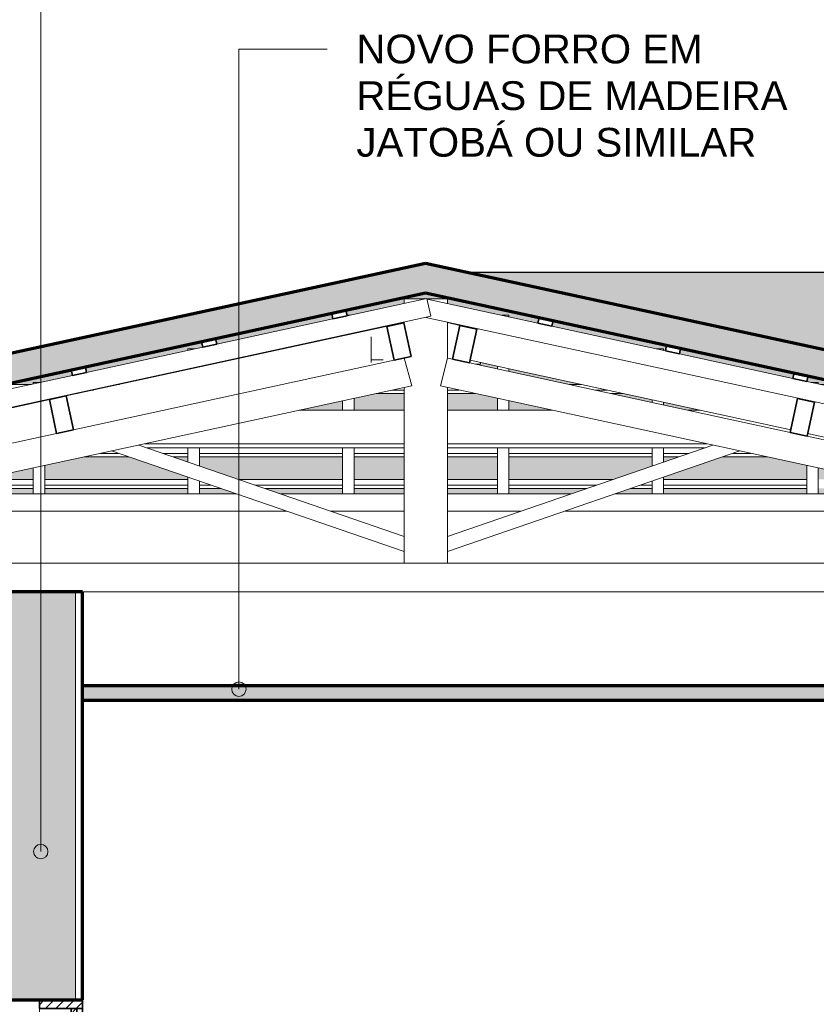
# Model space of a CAD drawing. Header units: millimetres. Extents: x -21497 to 35032, y -1993 to 8822.
# Tile 3 of 25: x -16522 to -13754, y 3615 to 7036. Entities that reach past the tile are written whole.
import ezdxf

# ---------------------------------------------------------------- set-up
doc = ezdxf.new("R2010")
doc.units = ezdxf.units.MM
for name, color, linetype, lineweight in [('A-CLNG', 13, 'Continuous', 25), ('A-CLNG-PATT', 13, 'Continuous', 25), ('A-DOOR', 31, 'Continuous', 18), ('A-GENM', 13, 'Continuous', 18), ('A-GLAZ-CWMG', 51, 'Continuous', 18), ('A-ROOF', 132, 'Continuous', 25), ('A-ROOF-PATT', 132, 'Continuous', 25), ('A-WALL', 113, 'Continuous', 18), ('A-WALL-PATT', 111, 'Continuous', 70), ('G-ANNO-TEXT', 231, 'Continuous', 9)]:
    doc.layers.add(name, color=color, linetype=linetype, lineweight=lineweight)
doc.styles.add('Arial_3', font='arial.ttf', dxfattribs={"height": 100})
pattern_1 = [(45, (-9383.743, 3294.04), (-17.67767, 17.67767), [])]

# ---------------------------------------------------------------- blocks, each defined once
blk = doc.blocks.new('porta dupla - P04 - 1_19 x 2_60 m-4336733-CORTE E - MANTER _ CONSTRUIR')
at = {"layer": 'A-DOOR'}
h = blk.add_hatch(dxfattribs=at)
h.set_pattern_fill('FP_1', color=256, style=0, pattern_type=2)
h.set_pattern_definition(pattern_1)
h.paths.add_polyline_path([(-16453.5, 3600), (-16303.5, 3600), (-16303.5, 3630), (-16453.5, 3630)], flags=0)
h = blk.add_hatch(dxfattribs=at)
h.set_pattern_fill('FP_1', color=256, style=0, pattern_type=2)
h.set_pattern_definition(pattern_1)
h.paths.add_polyline_path([(-16343.5, 1030), (-16303.5, 1030), (-16303.5, 3600), (-16343.5, 3600), (-16343.5, 1589.3)], flags=0)
h = blk.add_hatch(dxfattribs=at)
h.set_pattern_fill('FP_1', color=256, style=0, pattern_type=2)
h.set_pattern_definition(pattern_1)
h.paths.add_polyline_path([(-16323.5, 3160), (-16323.5, 3180), (-16343.5, 3180), (-16343.5, 3160)], flags=0)
h.paths.add_polyline_path([(-16323.5, 3580), (-16323.5, 3600), (-16343.5, 3600), (-16343.5, 3580)], flags=0)
h = blk.add_hatch(dxfattribs=at)
h.set_pattern_fill('FP_1', color=256, style=0, pattern_type=2)
h.set_pattern_definition(pattern_1)
h.paths.add_polyline_path([(-16303.5, 3130), (-16303.5, 3160), (-16353.5, 3160), (-16353.5, 3130)], flags=0)
at = {"layer": 'A-DOOR', "lineweight": 35}
for p, q in [((-16303.5, 3630), (-16453.5, 3630)), ((-16453.5, 3630), (-16453.5, 3600)), ((-16303.5, 3600), (-16303.5, 3630)), ((-16453.5, 3600), (-16303.5, 3600)), ((-16303.5, 3600), (-16343.5, 3600)), ((-16343.5, 3600), (-16343.5, 1030)), ((-16323.5, 3600), (-16343.5, 3600)), ((-16343.5, 3600), (-16343.5, 3580)), ((-16323.5, 3580), (-16323.5, 3600)), ((-16303.5, 1030), (-16303.5, 3600)), ((-16343.5, 3580), (-16323.5, 3580)), ((-16329.5, 3580), (-16337.5, 3580)), ((-16337.5, 3580), (-16337.5, 3180)), ((-16329.5, 3180), (-16329.5, 3580)), ((-16353.5, 3160), (-16353.5, 3130)), ((-16303.5, 3160), (-16353.5, 3160)), ((-16323.5, 3180), (-16343.5, 3180)), ((-16343.5, 3180), (-16343.5, 3160)), ((-16343.5, 3160), (-16323.5, 3160)), ((-16337.5, 3180), (-16329.5, 3180)), ((-16323.5, 3160), (-16323.5, 3180)), ((-16303.5, 3130), (-16303.5, 3160)), ((-16353.5, 3130), (-16303.5, 3130)), ((-16343.5, 1030), (-16303.5, 1030))]:
    blk.add_line(p, q, dxfattribs=at)
at = {"layer": 'A-DOOR'}
blk.add_line((-16453.5, 1030), (-16453.5, 3600), dxfattribs=at)
blk = doc.blocks.new('Rectangular Mullion - 6x12 cm-3934083-CORTE E - MANTER _ CONSTRUIR')
at = {"layer": 'A-GLAZ-CWMG', "lineweight": 35}
for p, q in [((-16360.2, 5728.7), (-16418.8, 5716)), ((-16418.8, 5716), (-16393.4, 5598.7)), ((-16334.7, 5611.5), (-16360.2, 5728.7)), ((-16393.4, 5598.7), (-16334.7, 5611.5))]:
    blk.add_line(p, q, dxfattribs=at)
blk = doc.blocks.new('Rectangular Mullion - 6x12 cm-3934084-CORTE E - MANTER _ CONSTRUIR')
at = {"layer": 'A-GLAZ-CWMG', "lineweight": 35}
for p, q in [((-15187.5, 5983.2), (-15246.1, 5970.4)), ((-15246.1, 5970.4), (-15220.6, 5853.2)), ((-15162, 5865.9), (-15187.5, 5983.2)), ((-15220.6, 5853.2), (-15162, 5865.9))]:
    blk.add_line(p, q, dxfattribs=at)
blk = doc.blocks.new('Rectangular Mullion - 6x12 cm-3933646-CORTE E - MANTER _ CONSTRUIR')
at = {"layer": 'A-GLAZ-CWMG', "lineweight": 35}
for p, q in [((-13819.5, 5719.6), (-13844.9, 5602.3)), ((-13760.8, 5706.8), (-13819.5, 5719.6)), ((-13786.3, 5589.6), (-13760.8, 5706.8)), ((-13844.9, 5602.3), (-13786.3, 5589.6))]:
    blk.add_line(p, q, dxfattribs=at)
blk = doc.blocks.new('Rectangular Mullion - 2x5 cm-4253627-CORTE E - MANTER _ CONSTRUIR')
at = {"layer": 'A-GLAZ-CWMG'}
for p, q in [((-16804.4, 5407.2), (-16474.7, 5407.2)), ((-16474.7, 5419.4), (-16748.5, 5419.4)), ((-16659, 5438.8), (-16474.7, 5438.8)), ((-16434.7, 5438.8), (-15937.2, 5438.8)), ((-15937.2, 5419.4), (-16434.7, 5419.4)), ((-16434.7, 5407.2), (-15937.2, 5407.2)), ((-15858.6, 5419.4), (-15897.2, 5419.4)), ((-15897.2, 5407.2), (-15823.4, 5407.2)), ((-15761.4, 5438.8), (-15399.7, 5438.8)), ((-15399.7, 5419.4), (-15705, 5419.4)), ((-15669.8, 5407.2), (-15399.7, 5407.2)), ((-15359.7, 5438.8), (-15186, 5438.8)), ((-15186, 5419.4), (-15359.7, 5419.4)), ((-15359.7, 5407.2), (-15186, 5407.2)), ((-15036, 5438.8), (-14862.2, 5438.8)), ((-14862.2, 5419.4), (-15036, 5419.4)), ((-15036, 5407.2), (-14862.2, 5407.2)), ((-14822.2, 5438.8), (-14460.6, 5438.8)), ((-14517, 5419.4), (-14822.2, 5419.4)), ((-14822.2, 5407.2), (-14552.2, 5407.2)), ((-14398.6, 5407.2), (-14324.8, 5407.2)), ((-14324.8, 5419.4), (-14363.4, 5419.4)), ((-14284.8, 5438.8), (-13787.3, 5438.8)), ((-13787.3, 5419.4), (-14284.8, 5419.4)), ((-14284.8, 5407.2), (-13787.3, 5407.2))]:
    blk.add_line(p, q, dxfattribs=at)
blk = doc.blocks.new('Rectangular Mullion - 2x5 cm-4253642-CORTE E - MANTER _ CONSTRUIR')
at = {"layer": 'A-GLAZ-CWMG'}
for p, q in [((-16297.3, 5517.3), (-16142.9, 5517.3)), ((-16178.1, 5529.4), (-16241.4, 5529.4)), ((-15937.2, 5529.4), (-16024.5, 5529.4)), ((-15989.3, 5517.3), (-15937.2, 5517.3)), ((-15399.7, 5529.4), (-15897.2, 5529.4)), ((-15897.2, 5517.3), (-15399.7, 5517.3)), ((-15186, 5529.4), (-15359.7, 5529.4)), ((-15359.7, 5517.3), (-15186, 5517.3)), ((-14862.2, 5529.4), (-15036, 5529.4)), ((-15036, 5517.3), (-14862.2, 5517.3)), ((-14324.8, 5529.4), (-14822.2, 5529.4)), ((-14822.2, 5517.3), (-14324.8, 5517.3)), ((-14197.5, 5529.4), (-14284.8, 5529.4)), ((-14284.8, 5517.3), (-14232.7, 5517.3)), ((-14079.1, 5517.3), (-13924.7, 5517.3)), ((-13980.6, 5529.4), (-14043.9, 5529.4))]:
    blk.add_line(p, q, dxfattribs=at)
blk = doc.blocks.new('Rectangular Mullion - 2x5 cm-4253644-CORTE E - MANTER _ CONSTRUIR')
at = {"layer": 'A-GLAZ-CWMG'}
for p, q in [((-16632.2, 5749.4), (-16632.2, 5756.8)), ((-16632.2, 5737.3), (-16632.2, 5749.4)), ((-16571.5, 5749.4), (-16632.2, 5749.4)), ((-16577, 5768.8), (-16482.1, 5768.8)), ((-16264.9, 5749.4), (-16274.4, 5749.4)), ((-16185, 5768.8), (-16175.4, 5768.8)), ((-15186, 5749.4), (-15227.2, 5749.4)), ((-14994.8, 5749.4), (-15036, 5749.4)), ((-14612.5, 5768.8), (-14570.4, 5768.8)), ((-14480.9, 5749.4), (-14523.1, 5749.4)), ((-13739.9, 5768.8), (-13645.6, 5768.8)), ((-13589.7, 5749.4), (-13650.4, 5749.4)), ((-13589.7, 5756.7), (-13589.7, 5749.4)), ((-13589.7, 5749.4), (-13589.7, 5737.3)), ((-16632.2, 5737.3), (-16627.4, 5737.3)), ((-16330.3, 5737.3), (-16320.8, 5737.3)), ((-15283.1, 5737.3), (-15186, 5737.3)), ((-15036, 5737.3), (-14938.9, 5737.3)), ((-14467.2, 5737.3), (-14425, 5737.3)), ((-13594.5, 5737.3), (-13589.7, 5737.3))]:
    blk.add_line(p, q, dxfattribs=at)
blk = doc.blocks.new('Rectangular Mullion - 2x5 cm-4253649-CORTE E - MANTER _ CONSTRUIR')
at = {"layer": 'A-GLAZ-CWMG', "lineweight": 35}
for p, q in [((-16293.7, 5830.1), (-16342.6, 5819.5)), ((-16342.6, 5819.5), (-16338.3, 5800)), ((-16289.5, 5810.6), (-16293.7, 5830.1)), ((-16338.3, 5800), (-16289.5, 5810.6))]:
    blk.add_line(p, q, dxfattribs=at)
blk = doc.blocks.new('Rectangular Mullion - 2x5 cm-4253650-CORTE E - MANTER _ CONSTRUIR')
at = {"layer": 'A-GLAZ-CWMG', "lineweight": 35}
for p, q in [((-15841.3, 5928.3), (-15890.2, 5917.7)), ((-15837.1, 5908.7), (-15841.3, 5928.3)), ((-15890.2, 5917.7), (-15885.9, 5898.1)), ((-15885.9, 5898.1), (-15837.1, 5908.7))]:
    blk.add_line(p, q, dxfattribs=at)
blk = doc.blocks.new('Rectangular Mullion - 2x5 cm-4253651-CORTE E - MANTER _ CONSTRUIR')
at = {"layer": 'A-GLAZ-CWMG', "lineweight": 35}
for p, q in [((-15388.9, 6026.4), (-15437.7, 6015.8)), ((-15384.6, 6006.9), (-15388.9, 6026.4)), ((-15437.7, 6015.8), (-15433.5, 5996.3)), ((-15433.5, 5996.3), (-15384.6, 6006.9))]:
    blk.add_line(p, q, dxfattribs=at)
blk = doc.blocks.new('Rectangular Mullion - 2x5 cm-4253682-CORTE E - MANTER _ CONSTRUIR')
at = {"layer": 'A-GLAZ-CWMG', "lineweight": 35}
for p, q in [((-13831.4, 5809.1), (-13835.6, 5789.6)), ((-13835.6, 5789.6), (-13786.8, 5779)), ((-13782.5, 5798.5), (-13831.4, 5809.1)), ((-13786.8, 5779), (-13782.5, 5798.5))]:
    blk.add_line(p, q, dxfattribs=at)
blk = doc.blocks.new('Rectangular Mullion - 2x5 cm-4253684-CORTE E - MANTER _ CONSTRUIR')
at = {"layer": 'A-GLAZ-CWMG', "lineweight": 35}
for p, q in [((-14274.2, 5905.2), (-14278.5, 5885.6)), ((-14278.5, 5885.6), (-14229.6, 5875)), ((-14225.4, 5894.6), (-14274.2, 5905.2)), ((-14229.6, 5875), (-14225.4, 5894.6))]:
    blk.add_line(p, q, dxfattribs=at)
blk = doc.blocks.new('Rectangular Mullion - 2x5 cm-4253686-CORTE E - MANTER _ CONSTRUIR')
at = {"layer": 'A-GLAZ-CWMG', "lineweight": 35}
for p, q in [((-14717, 6001.3), (-14721.3, 5981.7)), ((-14668.2, 5990.7), (-14717, 6001.3)), ((-14672.4, 5971.1), (-14668.2, 5990.7)), ((-14721.3, 5981.7), (-14672.4, 5971.1))]:
    blk.add_line(p, q, dxfattribs=at)
blk = doc.blocks.new('Rectangular Mullion - 6x12 cm-3933650-CORTE E - MANTER _ CONSTRUIR')
at = {"layer": 'A-GLAZ-CWMG'}
for p, q in [((-16597.7, 5679.3), (-16588.2, 5679.3)), ((-15550.6, 5679.3), (-15186, 5679.3)), ((-15036, 5679.3), (-14671.4, 5679.3)), ((-14199.8, 5679.3), (-14157.6, 5679.3)), ((-16642.5, 5667.5), (-16642.5, 5669.5)), ((-16642.5, 5562.8), (-16642.5, 5643.4)), ((-16642.5, 5553.8), (-16642.5, 5562.8)), ((-16600.8, 5562.8), (-16642.5, 5562.8)), ((-15186, 5562.8), (-16087.2, 5562.8)), ((-16079.4, 5548.3), (-15186, 5548.3)), ((-14134.8, 5562.8), (-15036, 5562.8)), ((-15036, 5548.3), (-14142.5, 5548.3)), ((-13621, 5562.8), (-13663.2, 5562.8)), ((-13596.1, 5548.3), (-13579.4, 5548.3)), ((-13579.4, 5553.8), (-13579.4, 5548.3))]:
    blk.add_line(p, q, dxfattribs=at)
blk = doc.blocks.new('Rectangular Mullion - 6x12 cm-3933656-CORTE E - MANTER _ CONSTRUIR')
at = {"layer": 'A-GLAZ-CWMG', "lineweight": 35}
for p, q in [((-14992.2, 5974), (-15017.6, 5856.7)), ((-14933.6, 5961.3), (-14992.2, 5974)), ((-14959, 5844), (-14933.6, 5961.3)), ((-15017.6, 5856.7), (-14959, 5844))]:
    blk.add_line(p, q, dxfattribs=at)
blk = doc.blocks.new('Rectangular Mullion - 6x12 cm 2-3933709-CORTE E - MANTER _ CONSTRUIR')
at = {"layer": 'A-GLAZ-CWMG'}
for p, q in [((-15254.7, 5968.6), (-16360.2, 5728.7)), ((-16418.8, 5716), (-16427.4, 5714.1))]:
    blk.add_line(p, q, dxfattribs=at)
blk = doc.blocks.new('Rectangular Mullion - 6x12 cm 2-3933724-CORTE E - MANTER _ CONSTRUIR')
at = {"layer": 'A-GLAZ-CWMG'}
for p, q in [((-13843, 5611), (-14805.1, 5819.7)), ((-13668.3, 5573.1), (-13784.4, 5598.3))]:
    blk.add_line(p, q, dxfattribs=at)
blk = doc.blocks.new('Rectangular Mullion - 4x6_3-3931005-CORTE E - MANTER _ CONSTRUIR')
at = {"layer": 'A-GLAZ-CWMG'}
for p, q in [((-13767.3, 5775.8), (-13772.2, 5775.8)), ((-13747.3, 5775.8), (-13767.3, 5775.8)), ((-13747.3, 5770.4), (-13747.3, 5775.8)), ((-13787.3, 5388.2), (-13787.3, 5487.4)), ((-13747.3, 5388.2), (-13747.3, 5478.8))]:
    blk.add_line(p, q, dxfattribs=at)
blk = doc.blocks.new('Rectangular Mullion - 4x6_3-3931006-CORTE E - MANTER _ CONSTRUIR')
at = {"layer": 'A-GLAZ-CWMG'}
for p, q in [((-14304.8, 5892.4), (-14309.7, 5892.4)), ((-14284.8, 5892.4), (-14304.8, 5892.4)), ((-14284.8, 5887), (-14284.8, 5892.4)), ((-14324.8, 5706.4), (-14324.8, 5715.5)), ((-14284.8, 5697.7), (-14284.8, 5706.8)), ((-14324.8, 5485.6), (-14324.8, 5548.3)), ((-14284.8, 5499.3), (-14284.8, 5548.3)), ((-14284.8, 5388.2), (-14284.8, 5446.4)), ((-14324.8, 5388.2), (-14324.8, 5432.7))]:
    blk.add_line(p, q, dxfattribs=at)
blk = doc.blocks.new('Rectangular Mullion - 4x6_3-3931007-CORTE E - MANTER _ CONSTRUIR')
at = {"layer": 'A-GLAZ-CWMG'}
for p, q in [((-14842.2, 6009), (-14847.1, 6009)), ((-14822.2, 6009), (-14842.2, 6009)), ((-14822.2, 6003.6), (-14822.2, 6009)), ((-14862.2, 5823), (-14862.2, 5832.1)), ((-14822.2, 5814.7), (-14822.2, 5823.5)), ((-14862.2, 5679.3), (-14862.2, 5720.7)), ((-14822.2, 5679.3), (-14822.2, 5712)), ((-14862.2, 5388.2), (-14862.2, 5548.3)), ((-14822.2, 5388.2), (-14822.2, 5548.3))]:
    blk.add_line(p, q, dxfattribs=at)
blk = doc.blocks.new('Rectangular Mullion - 4x6_3-V3-CORTE E - MANTER _ CONSTRUIR')
at = {"layer": 'A-GLAZ-CWMG'}
for p, q in [((-15379.7, 6009), (-15385.1, 6009)), ((-15374.8, 6009), (-15379.7, 6009)), ((-15399.7, 5937.1), (-15399.7, 5939.2)), ((-15359.7, 5945.8), (-15359.7, 5947.8)), ((-15359.7, 5679.3), (-15359.7, 5720.7)), ((-15399.7, 5679.3), (-15399.7, 5712)), ((-15399.7, 5388.2), (-15399.7, 5548.3)), ((-15359.7, 5388.2), (-15359.7, 5548.3))]:
    blk.add_line(p, q, dxfattribs=at)
blk = doc.blocks.new('Rectangular Mullion - 4x6_3-V4-CORTE E - MANTER _ CONSTRUIR')
at = {"layer": 'A-GLAZ-CWMG'}
for p, q in [((-15917.2, 5892.4), (-15937.2, 5892.4)), ((-15937.2, 5892.4), (-15937.2, 5887)), ((-15912.3, 5892.4), (-15917.2, 5892.4)), ((-15937.2, 5820.5), (-15937.2, 5822.6)), ((-15897.2, 5829.2), (-15897.2, 5831.2)), ((-15937.2, 5499.3), (-15937.2, 5548.3)), ((-15897.2, 5485.6), (-15897.2, 5548.3)), ((-15937.2, 5388.2), (-15937.2, 5446.4)), ((-15897.2, 5388.2), (-15897.2, 5432.7))]:
    blk.add_line(p, q, dxfattribs=at)
blk = doc.blocks.new('Rectangular Mullion - 4x6_3-V5-CORTE E - MANTER _ CONSTRUIR')
at = {"layer": 'A-GLAZ-CWMG'}
for p, q in [((-16454.7, 5775.8), (-16474.7, 5775.8)), ((-16474.7, 5775.8), (-16474.7, 5770.4)), ((-16449.8, 5775.8), (-16454.7, 5775.8)), ((-16434.7, 5712.6), (-16434.7, 5714.6)), ((-16474.7, 5703.9), (-16474.7, 5706)), ((-16474.7, 5388.2), (-16474.7, 5478.8)), ((-16434.7, 5388.2), (-16434.7, 5487.4))]:
    blk.add_line(p, q, dxfattribs=at)
blk = doc.blocks.new('Rectangular Mullion - 4x6_3-3931011-CORTE E - MANTER _ CONSTRUIR')
at = {"layer": 'A-GLAZ-CWMG'}
for p, q in [((-15384.6, 6006.9), (-15106.8, 6067.2)), ((-15106.8, 6067.2), (-15093.4, 6005.6)), ((-18213.6, 5328.7), (-15093.4, 6005.6)), ((-15837.1, 5908.8), (-15433.5, 5996.3)), ((-16289.5, 5810.6), (-15885.9, 5898.2)), ((-16741.9, 5712.5), (-16338.3, 5800)), ((-17194.3, 5614.3), (-16790.8, 5701.9)), ((-17646.7, 5516.1), (-17243.2, 5603.7)), ((-18510.7, 5328.7), (-17695.6, 5505.5)), ((-18587.1, 5247.7), (-18589.2, 5257.4)), ((-18587.1, 5247.7), (-18582.3, 5248.7))]:
    blk.add_line(p, q, dxfattribs=at)
blk = doc.blocks.new('Rectangular Mullion - 4x6_3-V6-CORTE E - MANTER _ CONSTRUIR')
at = {"layer": 'A-GLAZ-CWMG'}
for p, q in [((-15115.7, 6065.3), (-15115.2, 6067.2)), ((-15115.2, 6067.2), (-15111, 6066.3)), ((-15106.3, 6065.3), (-14721.3, 5981.7)), ((-12008.4, 5328.7), (-15111, 6001.8)), ((-14672.4, 5971.1), (-14278.5, 5885.7)), ((-14229.6, 5875.1), (-13835.6, 5789.6)), ((-13786.8, 5779), (-13392.8, 5693.5)), ((-13344, 5682.9), (-12950, 5597.5)), ((-12901.1, 5586.8), (-12507.2, 5501.4)), ((-12458.3, 5490.8), (-12064.4, 5405.3)), ((-12015.5, 5394.7), (-11711.3, 5328.7)), ((-11669.7, 5319.7), (-11621.6, 5309.2)), ((-11621.6, 5309.2), (-11634.9, 5247.7)), ((-11634.9, 5247.7), (-11704.7, 5262.8))]:
    blk.add_line(p, q, dxfattribs=at)
blk = doc.blocks.new('Rectangular Mullion - 6x12 cm 2-4082039-CORTE E - MANTER _ CONSTRUIR')
at = {"layer": 'A-GLAZ-CWMG'}
for p, q in [((-16427.4, 5714.1), (-17532.9, 5474.3)), ((-17591.5, 5461.6), (-17600.1, 5459.7))]:
    blk.add_line(p, q, dxfattribs=at)
blk = doc.blocks.new('Rectangular Mullion - 6x12 cm-3933668-CORTE E - MANTER _ CONSTRUIR')
at = {"layer": 'A-GLAZ-CWMG'}
for p, q in [((-15301, 5958.5), (-15301, 5960.6)), ((-15256.2, 5970.3), (-15246.7, 5970.3)), ((-14975.3, 5970.3), (-14966.1, 5970.3)), ((-15301, 5853.9), (-15301, 5934.4)), ((-15301, 5844.8), (-15301, 5853.9)), ((-15259.3, 5853.9), (-15301, 5853.9)), ((-14937.6, 5839.3), (-14920.9, 5839.3)), ((-14920.9, 5844.9), (-14920.9, 5839.3))]:
    blk.add_line(p, q, dxfattribs=at)
blk = doc.blocks.new('Rectangular Mullion - 6x12 cm 2-3933760-CORTE E - MANTER _ CONSTRUIR')
at = {"layer": 'A-GLAZ-CWMG'}
for p, q in [((-14966.1, 5968.3), (-14966.1, 5970.4)), ((-14805.1, 5819.7), (-14957.1, 5852.7))]:
    blk.add_line(p, q, dxfattribs=at)
blk = doc.blocks.new('Rectangular Mullion - 6x12 cm-3933674-CORTE E - MANTER _ CONSTRUIR')
at = {"layer": 'A-GLAZ-CWMG'}
for p, q in [((-16892.1, 5388.2), (-15768.1, 5388.2)), ((-15614.6, 5388.2), (-15186, 5388.2)), ((-15036, 5388.2), (-14607.4, 5388.2)), ((-14453.9, 5388.2), (-13329.9, 5388.2))]:
    blk.add_line(p, q, dxfattribs=at)
blk = doc.blocks.new('Rectangular Mullion - 6x12 cm 2-3934075-CORTE E - MANTER _ CONSTRUIR')
at = {"layer": 'A-GLAZ-CWMG'}
blk.add_line((-14992.2, 5974), (-15036, 5983.5), dxfattribs=at)
blk = doc.blocks.new('tesoura3 - tesoura-4028632-CORTE E - MANTER _ CONSTRUIR')
at = {"layer": 'A-GENM'}
for p, q in [((-15115.4, 6066.3), (-15186, 6066.3)), ((-15186, 6066.3), (-15186, 6050)), ((-15036, 6066.3), (-15106.6, 6066.3)), ((-15036, 6050), (-15036, 6066.3)), ((-15186, 5985.5), (-15186, 5976.4)), ((-15036, 5859.6), (-15036, 5985.5)), ((-15220.6, 5853.2), (-16334.7, 5611.5)), ((-15159.9, 5764), (-15186, 5860.7)), ((-15035.7, 5860.6), (-15060, 5763.6)), ((-15017.6, 5856.7), (-15035.7, 5860.6)), ((-13844.9, 5602.3), (-14959, 5844)), ((-17998.5, 5148.2), (-15159.9, 5764)), ((-15186, 5758.4), (-15186, 5147.8)), ((-15060, 5763.6), (-12303.5, 5165.5)), ((-15036, 5147.8), (-15036, 5758.4)), ((-16393.4, 5598.7), (-17507.4, 5357)), ((-12672.2, 5347.9), (-13786.3, 5589.6)), ((-15186, 5240.7), (-16108.4, 5558.3)), ((-14113.6, 5558.3), (-15036, 5240.7)), ((-16202.6, 5537.8), (-15186, 5187.8)), ((-15036, 5187.8), (-14019.4, 5537.8)), ((-15186, 5187.8), (-15186, 5240.7)), ((-15036, 5240.7), (-15036, 5187.8)), ((-12303.5, 5147.8), (-17998.5, 5147.8)), ((-15186, 5147.8), (-15036, 5147.8))]:
    blk.add_line(p, q, dxfattribs=at)

msp = doc.modelspace()

# ---------------------------------------------------------------- hatches: boundary and pattern name
at = {"layer": 'A-CLNG-PATT', "lineweight": 18}
msp.add_hatch(color=171, dxfattribs=at).paths.add_polyline_path([(-12412.023, 4671.934), (-12303.492, 4671.934), (-12303.492, 4721.934), (-16303.492, 4721.934), (-16303.492, 4671.934), (-13926.168, 4671.934)], flags=0)
at = {"layer": 'A-ROOF'}
msp.add_hatch(color=254, dxfattribs=at).paths.add_polyline_path([(-9383.731, 5425.061), (-6093.492, 5425.061), (-3395.314, 6157.751), (-14966.045, 6157.751), (-11589.517, 5425.061), (-10897.877, 5425.061)], flags=0)
at = {"layer": 'A-ROOF-PATT', "lineweight": 18}
msp.add_hatch(color=171, dxfattribs=at).paths.add_polyline_path([(-18605.64, 5328.7), (-15111.326, 6086.799), (-11617.311, 5328.765), (-11610.409, 5328.765), (-11589.517, 5425.061), (-15111.326, 6189.125), (-18632.466, 5425.206), (-18611.529, 5328.7)], flags=0)
at = {"layer": 'A-ROOF-PATT'}
h = msp.add_hatch(color=254, dxfattribs=at)
h.paths.add_polyline_path([(-18605.64, 5328.7), (-18510.732, 5328.7), (-18148.68, 5407.248), (-18153.486, 5407.248), (-18153.486, 5426.796), (-18600.432, 5329.83)], flags=0)
h.paths.add_polyline_path([(-11621.552, 5328.7), (-11617.311, 5328.765), (-12011.266, 5414.234), (-12015.415, 5394.689), (-11709.672, 5328.7), (-11654.95, 5328.7)], flags=0)
h.paths.add_polyline_path([(-12055.676, 5328.7), (-12008.693, 5328.765), (-12055.676, 5338.958), (-12055.676, 5328.765)], flags=0)
h.paths.add_polyline_path([(-18023.492, 5328.7), (-17985.526, 5328.7), (-17995.35, 5373.981), (-17984.053, 5376.432), (-17984.053, 5378.498), (-18047.183, 5364.802), (-18047.183, 5328.7)], flags=0)
h.paths.add_polyline_path([(-18087.183, 5328.7), (-18087.183, 5356.124), (-18213.59, 5328.7)], flags=0)
h.paths.add_polyline_path([(-14453.851, 5388.223), (-14324.758, 5388.223), (-14324.758, 5407.248), (-14398.6, 5407.248)], flags=0)
h.paths.add_polyline_path([(-14019.417, 5388.223), (-13787.268, 5388.223), (-13787.268, 5407.248), (-14284.758, 5407.248), (-14284.758, 5388.223)], flags=0)
h.paths.add_polyline_path([(-13747.268, 5388.223), (-13329.919, 5388.223), (-13417.609, 5407.248), (-13747.268, 5407.248)], flags=0)
h.paths.add_polyline_path([(-12858.265, 5388.223), (-12816.113, 5388.223), (-12903.803, 5407.248), (-12945.955, 5407.248)], flags=0)
h.paths.add_polyline_path([(-16202.567, 5388.223), (-15937.226, 5388.223), (-15937.226, 5407.248), (-16434.715, 5407.248), (-16434.715, 5388.223), (-16401.973, 5388.223)], flags=0)
h.paths.add_polyline_path([(-15897.226, 5388.223), (-15768.132, 5388.223), (-15823.383, 5407.248), (-15897.226, 5407.248)], flags=0)
h.paths.add_polyline_path([(-15399.736, 5388.223), (-15399.736, 5407.248), (-15669.805, 5407.248), (-15614.554, 5388.223), (-15440.314, 5388.223)], flags=0)
h.paths.add_polyline_path([(-16474.715, 5388.223), (-16474.715, 5407.248), (-16804.374, 5407.248), (-16892.064, 5388.223)], flags=0)
h.paths.add_polyline_path([(-15035.992, 5388.223), (-14862.247, 5388.223), (-14862.247, 5407.248), (-15035.992, 5407.248)], flags=0)
h.paths.add_polyline_path([(-14607.429, 5388.223), (-14552.178, 5407.248), (-14822.247, 5407.248), (-14822.247, 5388.223)], flags=0)
h.paths.add_polyline_path([(-15185.992, 5388.223), (-15185.992, 5407.248), (-15359.736, 5407.248), (-15359.736, 5388.223)], flags=0)
h.paths.add_polyline_path([(-17939.228, 5388.223), (-17929.703, 5388.223), (-17842.013, 5407.248), (-17851.538, 5407.248), (-17936.714, 5388.769)], flags=0)
h.paths.add_polyline_path([(-12064.365, 5405.309), (-12060.129, 5424.835), (-12068.497, 5426.651), (-12068.497, 5407.248), (-12073.303, 5407.248), (-12064.37, 5405.31)], flags=0)
h.paths.add_polyline_path([(-16434.715, 5438.777), (-15937.226, 5438.777), (-15937.226, 5446.447), (-16142.883, 5517.26), (-16297.292, 5517.26), (-16434.715, 5487.446)], flags=0)
h.paths.add_polyline_path([(-16474.715, 5438.777), (-16474.715, 5478.768), (-16659.044, 5438.777)], flags=0)
h.paths.add_polyline_path([(-14284.758, 5438.777), (-13787.268, 5438.777), (-13787.268, 5487.446), (-13926.168, 5517.26), (-14079.101, 5517.26), (-14284.758, 5446.447)], flags=0)
h.paths.add_polyline_path([(-14460.609, 5438.777), (-14324.758, 5485.555), (-14324.758, 5517.26), (-14822.247, 5517.26), (-14822.247, 5438.777), (-14473.366, 5438.777)], flags=0)
h.paths.add_polyline_path([(-12218.633, 5438.777), (-12124.394, 5438.777), (-12454.084, 5510.304), (-12458.233, 5490.759), (-12242.385, 5443.931)], flags=0)
h.paths.add_polyline_path([(-17706.208, 5438.777), (-17696.683, 5438.777), (-17334.931, 5517.26), (-17344.456, 5517.26), (-17609.658, 5459.724)], flags=0)
h.paths.add_polyline_path([(-15035.992, 5438.777), (-14862.247, 5438.777), (-14862.247, 5517.26), (-15035.992, 5517.26)], flags=0)
h.paths.add_polyline_path([(-15761.374, 5438.777), (-15399.736, 5438.777), (-15399.736, 5517.26), (-15897.226, 5517.26), (-15897.226, 5485.555), (-15842.777, 5466.807)], flags=0)
h.paths.add_polyline_path([(-18003.35, 5438.777), (-17695.597, 5505.545), (-17699.833, 5525.072), (-17650.97, 5535.672), (-17646.403, 5516.218), (-17641.598, 5517.26), (-17646.403, 5517.26), (-17646.73, 5536.738), (-18098.259, 5438.777)], flags=0)
h.paths.add_polyline_path([(-13049.132, 5438.777), (-13410.885, 5517.26), (-13453.037, 5517.26), (-13091.285, 5438.777)], flags=0)
h.paths.add_polyline_path([(-15359.736, 5438.777), (-15185.992, 5438.777), (-15185.992, 5517.26), (-15359.736, 5517.26)], flags=0)
h.paths.add_polyline_path([(-13562.939, 5438.777), (-13747.268, 5478.768), (-13747.268, 5438.777), (-13668.326, 5438.777)], flags=0)
h.paths.add_polyline_path([(-15937.226, 5499.328), (-15937.226, 5517.26), (-15989.305, 5517.26)], flags=0)
h.paths.add_polyline_path([(-14284.758, 5499.328), (-14232.678, 5517.26), (-14284.758, 5517.26)], flags=0)
h.paths.add_polyline_path([(-12507.183, 5501.379), (-12502.947, 5520.905), (-12575.58, 5536.663), (-12575.58, 5517.26), (-12580.385, 5517.26), (-12507.188, 5501.38)], flags=0)
h.paths.add_polyline_path([(-12725.715, 5548.79), (-12631.476, 5548.79), (-12896.902, 5606.375), (-12901.051, 5586.829), (-12896.902, 5585.929)], flags=0)
h.paths.add_polyline_path([(-17591.176, 5548.79), (-17496.268, 5548.79), (-17243.178, 5603.698), (-17247.414, 5623.225), (-17198.551, 5633.826), (-17194.31, 5614.3), (-16790.758, 5701.852), (-16794.995, 5721.378), (-16746.131, 5731.979), (-16741.891, 5712.454), (-16627.433, 5737.285), (-16632.239, 5737.285), (-16632.239, 5756.833), (-17247.414, 5623.37)], flags=0)
h.paths.add_polyline_path([(-13579.437, 5548.79), (-13556.215, 5548.79), (-13579.437, 5553.828)], flags=0)
h.paths.add_polyline_path([(-17189.601, 5548.79), (-16642.546, 5667.475), (-16642.546, 5669.541), (-17199.126, 5548.79)], flags=0)
h.paths.add_polyline_path([(-12950.001, 5597.449), (-12945.765, 5616.976), (-13339.72, 5702.445), (-13343.869, 5682.9), (-12950.006, 5597.45)], flags=0)
h.paths.add_polyline_path([(-15185.992, 5679.266), (-15185.992, 5737.285), (-15283.127, 5737.285), (-15359.736, 5720.665), (-15359.736, 5679.266), (-15229.254, 5679.266)], flags=0)
h.paths.add_polyline_path([(-15399.736, 5679.266), (-15399.736, 5711.987), (-15550.556, 5679.266), (-15440.314, 5679.266)], flags=0)
h.paths.add_polyline_path([(-15035.992, 5679.266), (-14862.247, 5679.266), (-14862.247, 5720.665), (-14938.856, 5737.285), (-15035.992, 5737.285), (-15035.992, 5690.551)], flags=0)
h.paths.add_polyline_path([(-16597.721, 5679.266), (-16588.196, 5679.266), (-16474.715, 5703.886), (-16474.715, 5705.952)], flags=0)
h.paths.add_polyline_path([(-14805.078, 5679.266), (-14671.427, 5679.266), (-14822.247, 5711.987), (-14822.247, 5679.266)], flags=0)
h.paths.add_polyline_path([(-14199.772, 5679.266), (-14157.62, 5679.266), (-14284.758, 5706.849), (-14284.758, 5697.704), (-14251.789, 5690.551)], flags=0)
h.paths.add_polyline_path([(-13392.819, 5693.52), (-13388.583, 5713.046), (-13589.745, 5756.688), (-13589.745, 5737.285), (-13594.55, 5737.285), (-13392.823, 5693.521)], flags=0)
h.paths.add_polyline_path([(-14324.758, 5706.382), (-14324.758, 5715.527), (-14425.05, 5737.285), (-14467.202, 5737.285)], flags=0)
h.paths.add_polyline_path([(-16434.715, 5712.564), (-16320.766, 5737.285), (-16330.291, 5737.285), (-16434.715, 5714.148)], flags=0)
h.paths.add_polyline_path([(-14570.38, 5768.815), (-14822.247, 5823.458), (-14822.247, 5814.313), (-14612.532, 5768.815)], flags=0)
h.paths.add_polyline_path([(-16577.012, 5768.815), (-16482.103, 5768.815), (-16474.715, 5770.418), (-16474.715, 5775.82), (-16449.818, 5775.82), (-16338.339, 5800.005), (-16342.575, 5819.531), (-16293.712, 5830.132), (-16289.472, 5810.607), (-15937.226, 5887.027), (-15937.226, 5892.429), (-15912.329, 5892.429), (-15885.92, 5898.158), (-15890.156, 5917.685), (-15841.293, 5928.286), (-15837.052, 5908.76), (-15433.5, 5996.312), (-15437.737, 6015.838), (-15388.873, 6026.439), (-15384.633, 6009.038), (-15374.839, 6009.038), (-15185.992, 6050.009), (-15185.992, 6066.281), (-15115.432, 6066.281), (-15115.232, 6067.201), (-15110.992, 6066.281), (-15106.751, 6067.201), (-15106.552, 6066.281), (-15035.992, 6066.281), (-15035.992, 6050.009), (-14847.144, 6009.038), (-14822.247, 6009.038), (-14822.247, 6003.637), (-14721.273, 5981.73), (-14717.037, 6001.257), (-15111.326, 6086.799), (-16544.726, 5775.82)], flags=0)
h.paths.add_polyline_path([(-16175.436, 5768.815), (-15937.226, 5820.495), (-15937.226, 5822.562), (-16184.961, 5768.815)], flags=0)
h.paths.add_polyline_path([(-13645.641, 5768.815), (-13782.538, 5798.515), (-13786.687, 5778.97), (-13772.165, 5775.82), (-13747.268, 5775.82), (-13747.268, 5770.418), (-13739.88, 5768.815), (-13668.326, 5768.815)], flags=0)
h.paths.add_polyline_path([(-13835.637, 5789.59), (-13831.401, 5809.116), (-14225.356, 5894.585), (-14229.505, 5875.04), (-13835.641, 5789.591)], flags=0)
h.paths.add_polyline_path([(-14862.247, 5822.991), (-14862.247, 5832.136), (-14920.945, 5844.871), (-14920.945, 5839.34), (-14937.602, 5839.34), (-14920.945, 5835.726)], flags=0)
h.paths.add_polyline_path([(-15897.226, 5829.174), (-15399.736, 5937.105), (-15399.736, 5939.171), (-15897.226, 5831.24)], flags=0)
h.paths.add_polyline_path([(-14278.455, 5885.66), (-14274.219, 5905.186), (-14668.174, 5990.656), (-14672.322, 5971.11), (-14309.655, 5892.429), (-14284.758, 5892.429), (-14284.758, 5887.027), (-14278.459, 5885.661)], flags=0)
h.paths.add_polyline_path([(-15359.736, 5945.783), (-15301.039, 5958.518), (-15301.039, 5960.584), (-15359.736, 5947.849)], flags=0)
h.paths.add_polyline_path([(-15256.213, 5970.309), (-15246.089, 5970.439), (-15187.453, 5983.16), (-15185.992, 5976.423), (-15185.992, 5985.544), (-15254.697, 5970.638)], flags=0)
h.paths.add_polyline_path([(-14966.118, 5970.309), (-14966.118, 5970.384), (-15035.992, 5985.544), (-15035.992, 5983.477), (-14975.295, 5970.309)], flags=0)
at = {"layer": 'A-WALL-PATT'}
msp.add_hatch(color=256, dxfattribs=at).paths.add_polyline_path([(-16578.492, 3630), (-16328.492, 3630), (-16328.492, 5048.7), (-16578.492, 5048.7), (-16578.492, 3701.996)], flags=0)
at = {"layer": 'G-ANNO-TEXT'}
h = msp.add_hatch(color=250, dxfattribs=at)
edge = h.paths.add_edge_path(flags=0)
edge.add_arc((-15760.026, 4710.075), 25, 0, 360)
h = msp.add_hatch(color=250, dxfattribs=at)
edge = h.paths.add_edge_path(flags=0)
edge.add_arc((-16448.592, 4145.538), 25, 0, 360)

# ---------------------------------------------------------------- linework, layer by layer
at = {"layer": 'A-CLNG', "color": 7, "lineweight": 70}
for p, q in [((-12303.492, 4721.934), (-16303.492, 4721.934)), ((-16303.492, 4671.934), (-12303.492, 4671.934))]:
    msp.add_line(p, q, dxfattribs=at)
at = {"layer": 'A-ROOF', "color": 7, "lineweight": 70}
for p, q in [((-15111.326, 6189.125), (-18632.466, 5425.206)), ((-11589.517, 5425.061), (-15111.326, 6189.125)), ((-18605.64, 5328.7), (-15111.326, 6086.799)), ((-15111.326, 6086.799), (-11617.311, 5328.765))]:
    msp.add_line(p, q, dxfattribs=at)
at = {"layer": 'A-ROOF', "color": 5}
for p, q in [((-15110.992, 6189.197), (-15111.326, 6189.125)), ((-15110.992, 6189.197), (-14966.045, 6157.751)), ((-3395.314, 6157.751), (-14966.045, 6157.751))]:
    msp.add_line(p, q, dxfattribs=at)
at = {"layer": 'A-WALL'}
for p, q in [((-15595.263, 5328.7), (-17166.426, 5328.7)), ((-15185.992, 5328.7), (-15441.686, 5328.7)), ((-14780.297, 5328.7), (-15035.992, 5328.7)), ((-13055.557, 5328.7), (-14626.72, 5328.7)), ((-16328.492, 5048.7), (-16328.492, 3630)), ((-16305.992, 5048.7), (-16305.992, 3630)), ((-12303.492, 5048.7), (-16303.492, 5048.7))]:
    msp.add_line(p, q, dxfattribs=at)
at = {"layer": 'A-WALL', "lineweight": 70}
for p, q in [((-16303.492, 5048.7), (-16603.492, 5048.7)), ((-16303.492, 3630), (-16303.492, 5048.7)), ((-16603.492, 3630), (-16303.492, 3630))]:
    msp.add_line(p, q, dxfattribs=at)
at = {"layer": 'G-ANNO-TEXT', "color": 250}
for p, q in [((-16448.592, 4145.538), (-16448.592, 7765.928)), ((-15760.026, 6934.333), (-15453.549, 6934.333)), ((-15760.026, 4710.075), (-15760.026, 6934.333))]:
    msp.add_line(p, q, dxfattribs=at)
for centre in [(-15760.026, 4710.075), (-16448.592, 4145.538)]:
    msp.add_circle(centre, 25, dxfattribs=at)

# ---------------------------------------------------------------- block references
at = {"layer": 'A-DOOR'}
msp.add_blockref('porta dupla - P04 - 1_19 x 2_60 m-4336733-CORTE E - MANTER _ CONSTRUIR', (0, 0), dxfattribs=at)
at = {"layer": 'A-GENM'}
msp.add_blockref('tesoura3 - tesoura-4028632-CORTE E - MANTER _ CONSTRUIR', (0, 0), dxfattribs=at)
at = {"layer": 'A-GLAZ-CWMG'}
for name in ['Rectangular Mullion - 4x6_3-3931011-CORTE E - MANTER _ CONSTRUIR', 'Rectangular Mullion - 4x6_3-V6-CORTE E - MANTER _ CONSTRUIR', 'Rectangular Mullion - 2x5 cm-4253651-CORTE E - MANTER _ CONSTRUIR', 'Rectangular Mullion - 4x6_3-V3-CORTE E - MANTER _ CONSTRUIR', 'Rectangular Mullion - 4x6_3-3931007-CORTE E - MANTER _ CONSTRUIR', 'Rectangular Mullion - 2x5 cm-4253686-CORTE E - MANTER _ CONSTRUIR', 'Rectangular Mullion - 6x12 cm 2-3933709-CORTE E - MANTER _ CONSTRUIR', 'Rectangular Mullion - 6x12 cm-3933668-CORTE E - MANTER _ CONSTRUIR', 'Rectangular Mullion - 6x12 cm-3934084-CORTE E - MANTER _ CONSTRUIR', 'Rectangular Mullion - 6x12 cm 2-3934075-CORTE E - MANTER _ CONSTRUIR', 'Rectangular Mullion - 6x12 cm-3933656-CORTE E - MANTER _ CONSTRUIR', 'Rectangular Mullion - 6x12 cm 2-3933760-CORTE E - MANTER _ CONSTRUIR', 'Rectangular Mullion - 2x5 cm-4253650-CORTE E - MANTER _ CONSTRUIR', 'Rectangular Mullion - 4x6_3-V4-CORTE E - MANTER _ CONSTRUIR', 'Rectangular Mullion - 4x6_3-3931006-CORTE E - MANTER _ CONSTRUIR', 'Rectangular Mullion - 2x5 cm-4253684-CORTE E - MANTER _ CONSTRUIR', 'Rectangular Mullion - 2x5 cm-4253649-CORTE E - MANTER _ CONSTRUIR', 'Rectangular Mullion - 6x12 cm 2-3933724-CORTE E - MANTER _ CONSTRUIR', 'Rectangular Mullion - 2x5 cm-4253682-CORTE E - MANTER _ CONSTRUIR', 'Rectangular Mullion - 2x5 cm-4253644-CORTE E - MANTER _ CONSTRUIR', 'Rectangular Mullion - 4x6_3-V5-CORTE E - MANTER _ CONSTRUIR', 'Rectangular Mullion - 4x6_3-3931005-CORTE E - MANTER _ CONSTRUIR', 'Rectangular Mullion - 6x12 cm 2-4082039-CORTE E - MANTER _ CONSTRUIR', 'Rectangular Mullion - 6x12 cm-3934083-CORTE E - MANTER _ CONSTRUIR', 'Rectangular Mullion - 6x12 cm-3933646-CORTE E - MANTER _ CONSTRUIR', 'Rectangular Mullion - 6x12 cm-3933650-CORTE E - MANTER _ CONSTRUIR', 'Rectangular Mullion - 2x5 cm-4253642-CORTE E - MANTER _ CONSTRUIR', 'Rectangular Mullion - 2x5 cm-4253627-CORTE E - MANTER _ CONSTRUIR', 'Rectangular Mullion - 6x12 cm-3933674-CORTE E - MANTER _ CONSTRUIR']:
    msp.add_blockref(name, (0, 0), dxfattribs=at)

# ---------------------------------------------------------------- texts
at = {"layer": 'G-ANNO-TEXT', "color": 7, "char_height": 100, "attachment_point": 1, "style": 'Arial_3'}
for s, insert, width in [('NOVO FORRO EM ', (-15351.949, 6984.333), 1523.20625), ('RÉGUAS DE MADEIRA ', (-15351.949, 6822.275), 1899.99938), ('JATOBÁ OU SIMILAR', (-15351.949, 6660.218), 1715.61125)]:
    msp.add_mtext(s, dxfattribs=dict(at, insert=insert, width=width))

doc.saveas('drawing.dxf')
